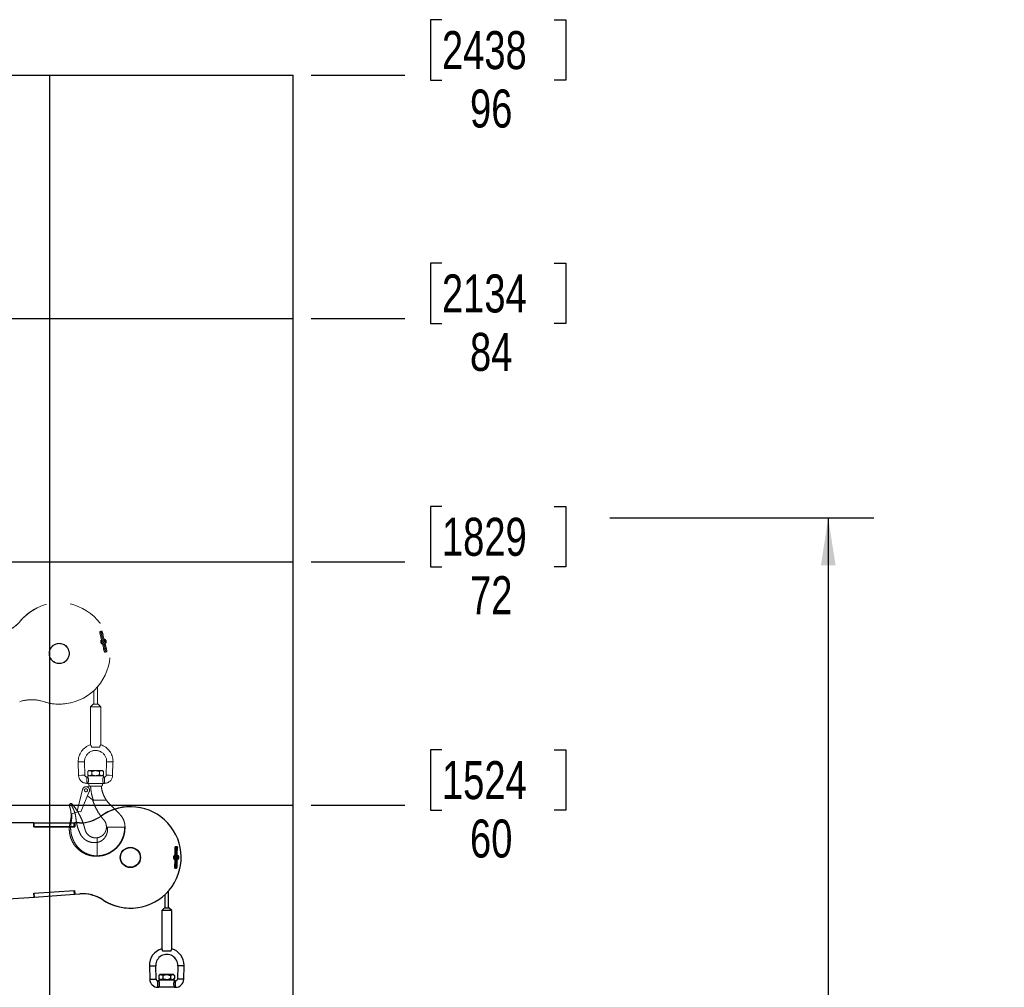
# Paper-space layout 'Sheet9' of a CAD drawing. Header units: inches. Extents: x 2.34 to 9.39, y 0.52 to 7.47.
# Tile 32 of 32: x 6.69 to 9.39, y 4.82 to 7.47. Entities that reach past the tile are written whole.
import ezdxf

# ---------------------------------------------------------------- set-up
doc = ezdxf.new("R2010")
doc.units = ezdxf.units.IN
doc.header["$MEASUREMENT"] = 0
doc.linetypes.add('PHANTOM', pattern=[0.5, 0.25, -0.05, 0.05, -0.05, 0.05, -0.05])
doc.layers.add('FORMAT', color=7, linetype='Continuous')
doc.styles.add('SLDTEXTSTYLE0', font='TXT', dxfattribs={"width": 0.75})
doc.dimstyles.new('SLDDIMSTYLE13', dxfattribs={"dimtxt": 0.104167, "dimasz": 0.13, "dimexe": 0, "dimexo": 0.0625, "dimgap": 0.026042, "dimtad": 0, "dimtih": 1, "dimtoh": 1, "dimlfac": 18, "dimrnd": 1e-09, "dimzin": 12, "dimdsep": 46, "dimtxsty": 'SLDTEXTSTYLE0', "dimsah": 1, "dimcen": 0.09, "dimadec": 0, "dimazin": 3, "dimtfac": 1, "dimtofl": 0, "dimtmove": 0, "dimatfit": 3, "dimfxl": 1, "dimfrac": 2, "dimtolj": 1, "dimtzin": 12, "dimarcsym": 0})
doc.dimstyles.new('SLDDIMSTYLE14', dxfattribs={"dimtxt": 0.104167, "dimasz": 0.13, "dimexe": 0, "dimexo": 0.0625, "dimgap": 0.026042, "dimtad": 0, "dimtih": 1, "dimtoh": 1, "dimdec": 0, "dimlfac": 18, "dimrnd": 1e-09, "dimzin": 12, "dimdsep": 46, "dimtxsty": 'SLDTEXTSTYLE0', "dimblk1": 'NONE', "dimblk2": 'NONE', "dimsah": 1, "dimcen": 0.09, "dimadec": 0, "dimazin": 3, "dimtfac": 1, "dimtdec": 0, "dimtofl": 0, "dimtmove": 0, "dimatfit": 3, "dimldrblk": 'NONE', "dimfxl": 1, "dimfrac": 2, "dimtolj": 1, "dimtzin": 12, "dimarcsym": 0})

# ---------------------------------------------------------------- blocks, each defined once
blk = doc.blocks.new('_D_70')
at = {"layer": 'FORMAT', "color": 7}
for p, q in [((7.8489, 5.4717), (7.8172, 5.4717)), ((7.8172, 5.4717), (7.8172, 5.3062)), ((8.1567, 5.4717), (8.1884, 5.4717)), ((8.1884, 5.4717), (8.1884, 5.3062)), ((7.4909, 5.3195), (7.7471, 5.3195)), ((7.8172, 5.3062), (7.8489, 5.3062)), ((8.1884, 5.3062), (8.1567, 5.3062))]:
    blk.add_line(p, q, dxfattribs=at)
at = {"layer": 'FORMAT', "color": 7, "char_height": 0.10417, "attachment_point": 1, "style": 'SLDTEXTSTYLE0'}
for s, insert in [('1524', (7.8489, 5.4404)), ('60', (7.9258, 5.2804))]:
    blk.add_mtext(s, dxfattribs=dict(at, insert=insert))
blk = doc.blocks.new('_None')
blk = doc.blocks.new('_D_71')
at = {"layer": 'FORMAT', "color": 7}
for p, q in [((7.8489, 6.1383), (7.8172, 6.1383)), ((7.8172, 6.1383), (7.8172, 5.9728)), ((8.1567, 6.1383), (8.1884, 6.1383)), ((8.1884, 6.1383), (8.1884, 5.9728)), ((7.4909, 5.9861), (7.7471, 5.9861)), ((7.8172, 5.9728), (7.8489, 5.9728)), ((8.1884, 5.9728), (8.1567, 5.9728))]:
    blk.add_line(p, q, dxfattribs=at)
at = {"layer": 'FORMAT', "color": 7, "char_height": 0.10417, "attachment_point": 1, "style": 'SLDTEXTSTYLE0'}
for s, insert in [('1829', (7.8489, 6.1071)), ('72', (7.9258, 5.9471))]:
    blk.add_mtext(s, dxfattribs=dict(at, insert=insert))
blk = doc.blocks.new('_D_72')
at = {"layer": 'FORMAT', "color": 7}
for p, q in [((7.8489, 6.805), (7.8172, 6.805)), ((7.8172, 6.805), (7.8172, 6.6395)), ((8.1567, 6.805), (8.1884, 6.805)), ((8.1884, 6.805), (8.1884, 6.6395)), ((7.4909, 6.6528), (7.7471, 6.6528)), ((7.8172, 6.6395), (7.8489, 6.6395)), ((8.1884, 6.6395), (8.1567, 6.6395))]:
    blk.add_line(p, q, dxfattribs=at)
at = {"layer": 'FORMAT', "color": 7, "char_height": 0.10417, "attachment_point": 1, "style": 'SLDTEXTSTYLE0'}
for s, insert in [('2134', (7.8489, 6.7738)), ('84', (7.9258, 6.6137))]:
    blk.add_mtext(s, dxfattribs=dict(at, insert=insert))
blk = doc.blocks.new('_D_73')
at = {"layer": 'FORMAT', "color": 7}
for p, q in [((7.8489, 7.4717), (7.8172, 7.4717)), ((7.8172, 7.4717), (7.8172, 7.3062)), ((8.1567, 7.4717), (8.1884, 7.4717)), ((8.1884, 7.4717), (8.1884, 7.3062)), ((7.4909, 7.3195), (7.7471, 7.3195)), ((7.8172, 7.3062), (7.8489, 7.3062)), ((8.1884, 7.3062), (8.1567, 7.3062))]:
    blk.add_line(p, q, dxfattribs=at)
at = {"layer": 'FORMAT', "color": 7, "char_height": 0.10417, "attachment_point": 1, "style": 'SLDTEXTSTYLE0'}
for s, insert in [('2438', (7.8489, 7.4404)), ('96', (7.9258, 7.2804))]:
    blk.add_mtext(s, dxfattribs=dict(at, insert=insert))
blk = doc.blocks.new('_D_75')
at = {"layer": 'FORMAT', "color": 7}
for p, q in [((8.3089, 6.1068), (9.0323, 6.1068)), ((8.9073, 6.1068), (8.9073, 4.0689)), ((8.9073, 1.9861), (8.9073, 3.9034)), ((8.1913, 1.9861), (9.0323, 1.9861))]:
    blk.add_line(p, q, dxfattribs=at)
for points in [[(8.9073, 6.1068), (8.8873, 5.9768), (8.9273, 5.9768)], [(8.9073, 1.9861), (8.9273, 2.1161), (8.8873, 2.1161)]]:
    blk.add_solid(points, dxfattribs=at)
at = {"layer": 'FORMAT', "color": 7, "insert": (8.4409, 4.0377), "char_height": 0.104167, "attachment_point": 1, "style": 'SLDTEXTSTYLE0'}
blk.add_mtext('HOOK HEIGHT', dxfattribs=at)

psp = doc.layouts.new('Sheet9')

# ---------------------------------------------------------------- linework, layer by layer
at = {"color": 7, "linetype": 'Continuous'}
for p, q in [((4.10756, 7.31946), (7.44089, 7.31946)), ((6.77422, 1.98613), (6.77422, 7.31946)), ((7.44089, 1.98613), (7.44089, 7.31946)), ((4.10756, 6.65279), (7.44089, 6.65279)), ((4.10756, 5.98613), (7.44089, 5.98613)), ((4.10756, 5.31946), (7.44089, 5.31946))]:
    psp.add_line(p, q, dxfattribs=at)
at = {"color": 7, "linetype": 'PHANTOM', "lineweight": 18}
for p, q in [((6.76539, 5.86976), (6.76509, 5.86968)), ((6.69374, 5.82424), (6.69405, 5.82432)), ((6.90528, 5.59648), (6.90528, 5.64402)), ((6.89486, 5.63332), (6.89486, 5.59648)), ((6.75717, 5.60341), (6.75748, 5.60349)), ((6.8358, 5.60105), (6.8361, 5.60113)), ((6.89312, 5.59648), (6.88618, 5.58953)), ((6.88618, 5.58953), (6.88618, 5.48487)), ((6.91396, 5.58953), (6.88618, 5.58953)), ((6.90701, 5.59648), (6.89312, 5.59648)), ((6.91396, 5.58953), (6.90701, 5.59648)), ((6.91396, 5.48487), (6.91396, 5.58953)), ((6.91101, 5.47835), (6.88912, 5.47835)), ((6.85244, 5.43815), (6.86112, 5.43838)), ((6.85244, 5.43815), (6.85341, 5.40142)), ((6.86112, 5.43838), (6.8698, 5.4386)), ((6.87076, 5.40187), (6.8698, 5.4386)), ((6.93033, 5.4386), (6.92937, 5.40187)), ((6.93901, 5.43838), (6.93033, 5.4386)), ((6.94769, 5.43815), (6.93901, 5.43838)), ((6.94673, 5.40142), (6.94769, 5.43815)), ((6.85341, 5.40142), (6.86208, 5.40164)), ((6.86208, 5.40164), (6.87076, 5.40187)), ((6.87868, 5.39687), (6.8759, 5.39687)), ((6.8759, 5.38819), (6.8759, 5.39687)), ((6.88154, 5.41437), (6.87868, 5.41151)), ((6.87868, 5.41151), (6.87868, 5.40321)), ((6.87868, 5.40321), (6.88154, 5.40034)), ((6.87868, 5.40034), (6.87868, 5.39687)), ((6.87868, 5.40034), (6.92146, 5.40034)), ((6.88403, 5.41437), (6.88154, 5.41437)), ((6.90007, 5.41437), (6.88403, 5.41437)), ((6.88937, 5.41151), (6.88937, 5.40321)), ((6.91611, 5.41437), (6.90007, 5.41437)), ((6.91076, 5.41151), (6.91076, 5.40321)), ((6.91859, 5.41437), (6.91611, 5.41437)), ((6.92146, 5.41151), (6.91859, 5.41437)), ((6.91859, 5.40034), (6.92146, 5.40321)), ((6.92424, 5.39687), (6.92141, 5.39687)), ((6.92146, 5.41151), (6.92146, 5.40321)), ((6.92146, 5.39675), (6.92146, 5.40034)), ((6.92424, 5.38819), (6.92424, 5.39687)), ((6.93805, 5.40164), (6.92937, 5.40187)), ((6.94673, 5.40142), (6.93805, 5.40164)), ((6.87258, 5.37021), (6.88512, 5.37183)), ((6.8759, 5.37951), (6.8759, 5.38819)), ((6.8759, 5.37951), (6.87868, 5.37951)), ((6.92146, 5.37951), (6.87868, 5.37951)), ((6.88493, 5.37183), (6.88512, 5.37183)), ((6.88512, 5.37183), (6.88595, 5.37183)), ((6.88595, 5.37183), (6.91472, 5.37183)), ((6.92146, 5.37951), (6.92424, 5.37951)), ((6.92424, 5.37951), (6.92424, 5.38819)), ((6.84996, 5.30336), (6.86447, 5.36295)), ((6.88268, 5.35697), (6.8593, 5.30109)), ((6.87591, 5.34019), (6.87627, 5.34164)), ((6.89166, 5.33476), (6.87785, 5.34542)), ((6.83141, 5.31958), (6.8304, 5.319)), ((6.8333, 5.32066), (6.83141, 5.31958)), ((6.89339, 5.33476), (6.89166, 5.33476)), ((6.89175, 5.33479), (6.89215, 5.3332)), ((6.89208, 5.33342), (6.90322, 5.33342)), ((6.92829, 5.33342), (6.9296, 5.33342)), ((6.83444, 5.29598), (6.83283, 5.2955)), ((6.84315, 5.2986), (6.83444, 5.29598)), ((6.85134, 5.30107), (6.84315, 5.2986)), ((6.8593, 5.30109), (6.84996, 5.30336)), ((6.92983, 5.25985), (6.93286, 5.25985)), ((6.93813, 5.25985), (6.97951, 5.25985)), ((6.97951, 5.25985), (6.98033, 5.25985)), ((6.98033, 5.25985), (6.98075, 5.25985)), ((6.90437, 5.21749), (6.90437, 5.2304)), ((6.90437, 5.18077), (6.90437, 5.17981))]:
    psp.add_line(p, q, dxfattribs=at)
at = {"color": 7, "linetype": 'Continuous', "lineweight": 25}
for p, q in [((6.99624, 5.31546), (6.99592, 5.31546)), ((6.91525, 5.29002), (6.91557, 5.29002)), ((6.73078, 5.27119), (6.53992, 5.27116)), ((6.7311, 5.27119), (6.54023, 5.27116)), ((6.7311, 5.27119), (6.73078, 5.27119)), ((6.73078, 5.27119), (6.7311, 5.27119)), ((6.7311, 5.27119), (6.7311, 5.27119)), ((6.7311, 5.27119), (6.73123, 5.27119)), ((6.7311, 5.26077), (6.7311, 5.27119)), ((6.84282, 5.26079), (6.7311, 5.26077)), ((6.7311, 5.26077), (6.73123, 5.26077)), ((6.73111, 5.26077), (6.7311, 5.26077)), ((6.73123, 5.26077), (6.73123, 5.27119)), ((6.73123, 5.27119), (6.73209, 5.27119)), ((6.73123, 5.26077), (6.73209, 5.26077)), ((6.73209, 5.27119), (6.84148, 5.27121)), ((6.73209, 5.26077), (6.73209, 5.27119)), ((6.73209, 5.26077), (6.84148, 5.26079)), ((6.84148, 5.26079), (6.84148, 5.27121)), ((6.84148, 5.27121), (6.84229, 5.27121)), ((6.84148, 5.26079), (6.84229, 5.26079)), ((6.84229, 5.26079), (6.84229, 5.27121)), ((6.84251, 5.27121), (6.84229, 5.27121)), ((6.84251, 5.26079), (6.84229, 5.26079)), ((6.84251, 5.27121), (6.84282, 5.27121)), ((6.85606, 5.27121), (6.84251, 5.27121)), ((6.84251, 5.27121), (6.84251, 5.26079)), ((6.84251, 5.26079), (6.84282, 5.26079)), ((6.84282, 5.27121), (6.84282, 5.26079)), ((6.85637, 5.27121), (6.84282, 5.27121)), ((6.85606, 5.27121), (6.85637, 5.27121)), ((6.73103, 5.07842), (6.84248, 5.08623)), ((6.73175, 5.06802), (6.73103, 5.07842)), ((6.73177, 5.06804), (6.73104, 5.07842)), ((6.7319, 5.06805), (6.73117, 5.07843)), ((6.73276, 5.06811), (6.73203, 5.07849)), ((6.73276, 5.06811), (6.84188, 5.07576)), ((6.84188, 5.07576), (6.84116, 5.08614)), ((6.84188, 5.07576), (6.84269, 5.07582)), ((6.84269, 5.07582), (6.84196, 5.0862)), ((6.84248, 5.08623), (6.84321, 5.07584)), ((6.84269, 5.07582), (6.84305, 5.07584)), ((6.84289, 5.07584), (6.84321, 5.07584)), ((6.84321, 5.07584), (6.85641, 5.07677)), ((7.08975, 5.07446), (7.08975, 5.03768)), ((7.10017, 5.03768), (7.10017, 5.08516)), ((6.48355, 5.05062), (6.73175, 5.06802)), ((6.73175, 5.06804), (6.73177, 5.06804)), ((6.73177, 5.06804), (6.7319, 5.06805)), ((6.7319, 5.06805), (6.73276, 5.06811)), ((6.91941, 5.0603), (6.91972, 5.0603)), ((6.99475, 5.03769), (6.99506, 5.03768)), ((7.08802, 5.03768), (7.08107, 5.03074)), ((7.08107, 5.03074), (7.08107, 4.92607)), ((7.10885, 5.03074), (7.08107, 5.03074)), ((7.1019, 5.03768), (7.08802, 5.03768)), ((7.10885, 5.03074), (7.1019, 5.03768)), ((7.10885, 4.92607), (7.10885, 5.03074)), ((7.10591, 4.91956), (7.08401, 4.91956)), ((7.04734, 4.87935), (7.05601, 4.87958)), ((7.04734, 4.87935), (7.0483, 4.84262)), ((7.05601, 4.87958), (7.06469, 4.87981)), ((7.06565, 4.84308), (7.06469, 4.87981)), ((7.12523, 4.87981), (7.12426, 4.84308)), ((7.1339, 4.87958), (7.12523, 4.87981)), ((7.14258, 4.87935), (7.1339, 4.87958)), ((7.14162, 4.84262), (7.14258, 4.87935)), ((7.0483, 4.84262), (7.05698, 4.84285)), ((7.05698, 4.84285), (7.06565, 4.84308)), ((7.07357, 4.83807), (7.07079, 4.83807)), ((7.07079, 4.82939), (7.07079, 4.83807)), ((7.07079, 4.82071), (7.07079, 4.82939)), ((7.07644, 4.85558), (7.07357, 4.85271)), ((7.07357, 4.85271), (7.07357, 4.84441)), ((7.07357, 4.84441), (7.07644, 4.84155)), ((7.07357, 4.84155), (7.07357, 4.83807)), ((7.07357, 4.84155), (7.11635, 4.84155)), ((7.07892, 4.85558), (7.07644, 4.85558)), ((7.09496, 4.85558), (7.07892, 4.85558)), ((7.08427, 4.85271), (7.08427, 4.84441)), ((7.111, 4.85558), (7.09496, 4.85558)), ((7.10565, 4.85271), (7.10565, 4.84441)), ((7.11348, 4.85558), (7.111, 4.85558)), ((7.11635, 4.85271), (7.11348, 4.85558)), ((7.11348, 4.84155), (7.11635, 4.84441)), ((7.11913, 4.83807), (7.1163, 4.83807)), ((7.11635, 4.85271), (7.11635, 4.84441)), ((7.11635, 4.83796), (7.11635, 4.84155)), ((7.11913, 4.82939), (7.11913, 4.83807)), ((7.11913, 4.82071), (7.11913, 4.82939)), ((7.13294, 4.84285), (7.12426, 4.84308)), ((7.14162, 4.84262), (7.13294, 4.84285)), ((7.07079, 4.82071), (7.07357, 4.82071)), ((7.11635, 4.82071), (7.07357, 4.82071)), ((7.11635, 4.82071), (7.11913, 4.82071))]:
    psp.add_line(p, q, dxfattribs=at)
at = {"color": 7, "linetype": 'PHANTOM', "lineweight": 18}
for centre, radius in [((6.80044, 5.73537), 0.02778), ((6.80044, 5.73537), 0.02694), ((6.87381, 5.36068), 0.00417)]:
    psp.add_circle(centre, radius, dxfattribs=at)
at = {"color": 7, "linetype": 'Continuous', "lineweight": 25}
for radius in [0.02778, 0.02694]:
    psp.add_circle((6.99533, 5.17657), radius, dxfattribs=at)
at = {"color": 7, "linetype": 'PHANTOM', "lineweight": 18}
for centre, radius, start, end in [((6.80042, 5.73547), 0.13878, 104.74811, 140.23518), ((6.80075, 5.73545), 0.13887, 251.84612, 140.20656), ((6.61486, 5.88988), 0.10261, 285.00117, 320.23512), ((6.61517, 5.88996), 0.10261, 285.00117, 320.23512), ((6.92144, 5.76779), 0.0075, 133.96335, 254.32685), ((6.91925, 5.78765), 0.00115, 300.08229, 12.08086), ((6.92143, 5.76778), 0.0075, 308.28074, 79.85934), ((6.92112, 5.7677), 0.0075, 311.27113, 77.03896), ((6.92113, 5.76771), 0.00694, 313.87915, 74.79916), ((6.92113, 5.76771), 0.00611, 318.28191, 70.15183), ((6.92113, 5.76771), 0.00694, 133.83507, 195.38831), ((6.92113, 5.76771), 0.00694, 195.38831, 255.11853), ((6.92113, 5.76771), 0.00611, 138.41626, 195.38831), ((6.92113, 5.76771), 0.00611, 195.38831, 250.2433), ((6.923, 5.74776), 0.00115, 120.02478, 192.12813), ((6.92926, 5.74126), 0.00162, 201.03576, 24.11912), ((6.72546, 5.50601), 0.10261, 71.81924, 109.00088), ((6.72516, 5.50592), 0.10261, 71.81935, 104.74617), ((6.80047, 5.73526), 0.13878, 251.81944, 284.74608), ((6.90007, 5.4394), 0.04764, 106.90237, 181.5), ((6.90007, 5.4394), 0.04764, 0, 73.112), ((6.90007, 5.4394), 0.03028, 358.5, 180), ((6.90007, 5.4394), 0.03028, 180, 181.5), ((6.90007, 5.4394), 0.04764, 358.5, 0), ((6.8759, 5.402), 0.0225, 181.5, 270), ((6.8759, 5.402), 0.00514, 181.5, 270), ((6.85824, 5.38819), 0.0222, 336.98645, 23.01355), ((6.92424, 5.402), 0.00514, 270, 358.5), ((6.92424, 5.402), 0.0225, 270, 358.5), ((6.87381, 5.36068), 0.00961, 337.2994, 166.31497), ((6.88493, 5.37567), 0.00384, 90, 270), ((6.91521, 5.37567), 0.00384, 270, 90), ((6.83274, 5.31944), 0.00476, 39.08048, 200.35662), ((6.83274, 5.31944), 0.00134, 65.04347, 174.39364), ((6.87524, 5.34035), 0.000694, 287.78734, 346.31497)]:
    psp.add_arc(centre, radius, start, end, dxfattribs=at)
at = {"color": 7, "linetype": 'Continuous', "lineweight": 25}
for centre, radius, start, end in [((6.99534, 5.17668), 0.13878, 89.75811, 125.24518), ((6.99565, 5.17657), 0.13887, 236.85612, 125.21656), ((6.85604, 5.37382), 0.10261, 270.01117, 305.24512), ((6.85635, 5.37382), 0.10261, 270.01117, 305.24512), ((7.1206, 5.17659), 0.0075, 118.97335, 239.33685), ((7.12028, 5.1766), 0.00694, 118.84507, 180.39831), ((7.12028, 5.1766), 0.00611, 123.42626, 180.39831), ((7.12059, 5.17659), 0.0075, 293.29074, 64.86934), ((7.12027, 5.1766), 0.0075, 296.28113, 62.04896), ((7.12028, 5.1766), 0.00694, 298.88915, 59.80916), ((7.12028, 5.1766), 0.00611, 303.29191, 55.16183), ((7.12362, 5.19634), 0.00115, 285.09229, 357.09086), ((7.12028, 5.1766), 0.00694, 180.39831, 240.12853), ((7.12028, 5.1766), 0.00611, 180.39831, 235.2533), ((7.11693, 5.15685), 0.00115, 105.03478, 177.13813), ((7.12129, 5.14894), 0.00162, 186.04576, 9.12912), ((6.86358, 4.97441), 0.10261, 56.82924, 94.01088), ((6.86327, 4.97441), 0.10261, 56.82935, 89.75617), ((6.99534, 5.17646), 0.13878, 236.82944, 269.75608), ((7.09496, 4.8806), 0.04764, 106.90237, 181.5), ((7.09496, 4.8806), 0.03028, 358.5, 180), ((7.09496, 4.8806), 0.04764, 0, 73.112), ((7.09496, 4.8806), 0.03028, 180, 181.5), ((7.09496, 4.8806), 0.04764, 358.5, 0), ((7.07079, 4.84321), 0.0225, 181.5, 270), ((7.07079, 4.84321), 0.00514, 181.5, 270), ((7.05313, 4.82939), 0.0222, 336.98645, 23.01355), ((7.11913, 4.84321), 0.00514, 270, 358.5), ((7.11913, 4.84321), 0.0225, 270, 358.5)]:
    psp.add_arc(centre, radius, start, end, dxfattribs=at)
at = {"color": 7, "linetype": 'PHANTOM', "lineweight": 18}
for points, knots in [([(6.91131, 5.79393), (6.9113, 5.79386), (6.91128, 5.79373), (6.91149, 5.79262), (6.91195, 5.79053), (6.91278, 5.78704), (6.914, 5.78218), (6.91517, 5.77752), (6.91619, 5.77347), (6.91706, 5.77006), (6.91802, 5.76627), (6.91897, 5.76257), (6.92, 5.75849), (6.92104, 5.75438), (6.92202, 5.75048), (6.92282, 5.74724), (6.92342, 5.74477), (6.92394, 5.74255), (6.92431, 5.74087), (6.92448, 5.73993), (6.92441, 5.74), (6.92438, 5.74002)], [0, 0, 0, 0, 0.0518541, 0.1040109, 0.1532194, 0.2405053, 0.3142375, 0.3766855, 0.4263228, 0.464506, 0.4988925, 0.5608038, 0.5952301, 0.6474358, 0.7170264, 0.757675, 0.803013, 0.853583, 0.9088982, 0.9680894, 1, 1, 1, 1]), ([(6.91484, 5.79408), (6.91473, 5.79443), (6.91461, 5.79485), (6.91406, 5.79541), (6.91377, 5.79562), (6.91341, 5.79576), (6.913, 5.79582), (6.91257, 5.79576), (6.91217, 5.79559), (6.91183, 5.79531), (6.91158, 5.79496), (6.91144, 5.79457), (6.91138, 5.79403), (6.91146, 5.79371), (6.91151, 5.79349)], [0, 0, 0, 0, 0.3092961, 0.3696277, 0.4255681, 0.4788669, 0.5311779, 0.5836924, 0.6370018, 0.6913179, 0.7469033, 0.8044148, 0.8649532, 1, 1, 1, 1]), ([(6.91795, 5.79538), (6.91787, 5.79559), (6.91772, 5.796), (6.91722, 5.7965), (6.91669, 5.79674), (6.91625, 5.79681), (6.91581, 5.79676), (6.91541, 5.79661), (6.91509, 5.79638), (6.91485, 5.79611), (6.91469, 5.79582), (6.9146, 5.79554), (6.91456, 5.79528), (6.91456, 5.79505), (6.91459, 5.79485), (6.91462, 5.79474), (6.91464, 5.79469)], [0, 0, 0, 0, 0.168338, 0.3304179, 0.4103431, 0.4884308, 0.5632578, 0.633206, 0.6969357, 0.753739, 0.8036898, 0.8476394, 0.8871303, 0.9242206, 0.9611621, 1, 1, 1, 1]), ([(6.92764, 5.74074), (6.92766, 5.74072), (6.92773, 5.74067), (6.92755, 5.74162), (6.92718, 5.74334), (6.92665, 5.74558), (6.92605, 5.74807), (6.92524, 5.75133), (6.92426, 5.75524), (6.92322, 5.75937), (6.92218, 5.76345), (6.92124, 5.76715), (6.92027, 5.77095), (6.91941, 5.77435), (6.91838, 5.77839), (6.91722, 5.78303), (6.91602, 5.78785), (6.91519, 5.79129), (6.91474, 5.79333), (6.91454, 5.79438), (6.91457, 5.79449), (6.91458, 5.79454)], [0, 0, 0, 0, 0.0336935, 0.0932917, 0.1489422, 0.1997814, 0.2453308, 0.2861452, 0.3559708, 0.4083155, 0.4428188, 0.5048465, 0.5392863, 0.5775185, 0.6271963, 0.6896423, 0.7632778, 0.8502993, 0.8992829, 0.9511387, 1, 1, 1, 1]), ([(6.91462, 5.79467), (6.91459, 5.79469), (6.91453, 5.79475), (6.9147, 5.79379), (6.91507, 5.79207), (6.9156, 5.78983), (6.91621, 5.78734), (6.91702, 5.78408), (6.91799, 5.78017), (6.91904, 5.77604), (6.91997, 5.77235), (6.92056, 5.77003), (6.92091, 5.76868)], [0, 0, 0, 0, 0.0686814, 0.1901674, 0.3036062, 0.4072375, 0.5000862, 0.583283, 0.7256166, 0.8323169, 0.9026488, 1, 1, 1, 1]), ([(6.93094, 5.74148), (6.93096, 5.74155), (6.93098, 5.74168), (6.93077, 5.74279), (6.93031, 5.74488), (6.92947, 5.74837), (6.92826, 5.75323), (6.92709, 5.75789), (6.92606, 5.76194), (6.9252, 5.76535), (6.92423, 5.76914), (6.92328, 5.77284), (6.92225, 5.77692), (6.92121, 5.78103), (6.92024, 5.78493), (6.91943, 5.78817), (6.91883, 5.79064), (6.91831, 5.79286), (6.91795, 5.79455), (6.91778, 5.79548), (6.91785, 5.79541), (6.91787, 5.79539)], [0, 0, 0, 0, 0.0518541, 0.1040109, 0.1532194, 0.2405053, 0.3142375, 0.3766855, 0.4263228, 0.464506, 0.4988925, 0.5608038, 0.5952301, 0.6474358, 0.7170264, 0.757675, 0.803013, 0.853583, 0.9088982, 0.9680894, 1, 1, 1, 1]), ([(6.92038, 5.78789), (6.92007, 5.7889), (6.91944, 5.79095), (6.91872, 5.79322), (6.91816, 5.79487), (6.91798, 5.79531), (6.91789, 5.79553)], [0, 0, 0, 0, 0.2465263, 0.4978335, 0.7502481, 1, 1, 1, 1]), ([(6.92128, 5.7672), (6.92151, 5.76633), (6.92201, 5.76437), (6.92285, 5.76106), (6.92387, 5.75702), (6.92503, 5.75238), (6.92624, 5.74756), (6.92706, 5.74412), (6.92751, 5.74208), (6.92771, 5.74103), (6.92768, 5.74092), (6.92767, 5.74087)], [0, 0, 0, 0, 0.06330386, 0.14103536, 0.24203739, 0.36899891, 0.51871025, 0.69563722, 0.7952279, 0.90065808, 1, 1, 1, 1]), ([(6.92188, 5.74752), (6.92219, 5.74651), (6.92281, 5.74446), (6.92354, 5.74219), (6.92409, 5.74054), (6.92428, 5.7401), (6.92437, 5.73988)], [0, 0, 0, 0, 0.2465263, 0.4978335, 0.7502481, 1, 1, 1, 1]), ([(6.9243, 5.74003), (6.92438, 5.73982), (6.92454, 5.73941), (6.92504, 5.73891), (6.92557, 5.73867), (6.92601, 5.7386), (6.92644, 5.73865), (6.92684, 5.7388), (6.92716, 5.73903), (6.9274, 5.7393), (6.92756, 5.73959), (6.92765, 5.73987), (6.92769, 5.74013), (6.92769, 5.74036), (6.92766, 5.74056), (6.92763, 5.74067), (6.92762, 5.74072)], [0, 0, 0, 0, 0.16833801, 0.3304179, 0.41034312, 0.4884308, 0.56325775, 0.63320596, 0.69693574, 0.75373904, 0.8036898, 0.84763942, 0.88713027, 0.92422062, 0.96116208, 1, 1, 1, 1]), ([(6.88912, 5.47835), (6.88895, 5.47917), (6.8886, 5.48081), (6.88762, 5.48278), (6.88672, 5.48422), (6.88618, 5.48497), (6.88623, 5.48489), (6.88625, 5.48487)], [0, 0, 0, 0, 0.2119295, 0.4229533, 0.6536657, 0.8985732, 1, 1, 1, 1]), ([(6.91388, 5.48487), (6.91389, 5.48488), (6.91392, 5.48492), (6.91334, 5.48411), (6.9124, 5.48258), (6.91144, 5.48055), (6.91113, 5.47897), (6.91101, 5.47835)], [0, 0, 0, 0, 0.13287744, 0.3601721, 0.5950413, 0.84015508, 1, 1, 1, 1]), ([(6.87868, 5.41151), (6.87941, 5.41218), (6.8809, 5.41354), (6.88275, 5.41431), (6.8838, 5.41436), (6.88403, 5.41437)], [0, 0, 0, 0, 0.4323846, 0.879553, 1, 1, 1, 1]), ([(6.88403, 5.40034), (6.88308, 5.40051), (6.88122, 5.40083), (6.87952, 5.40242), (6.87868, 5.40321)], [0, 0, 0, 0, 0.5039993, 1, 1, 1, 1]), ([(6.88403, 5.41437), (6.88497, 5.41421), (6.88683, 5.41388), (6.88853, 5.41229), (6.88937, 5.41151)], [0, 0, 0, 0, 0.50399935, 1, 1, 1, 1]), ([(6.88937, 5.40321), (6.88864, 5.40254), (6.88715, 5.40117), (6.8853, 5.4004), (6.88425, 5.40035), (6.88403, 5.40034)], [0, 0, 0, 0, 0.4323846, 0.879553, 1, 1, 1, 1]), ([(6.88937, 5.41151), (6.89028, 5.41194), (6.89235, 5.41291), (6.89579, 5.414), (6.89851, 5.41436), (6.89994, 5.41437), (6.90007, 5.41437)], [0, 0, 0, 0, 0.2702358, 0.6134495, 0.9669213, 1, 1, 1, 1]), ([(6.90007, 5.40034), (6.89994, 5.40034), (6.89855, 5.40035), (6.89583, 5.4007), (6.89238, 5.40178), (6.89028, 5.40278), (6.88937, 5.40321)], [0, 0, 0, 0, 0.0330782, 0.3753818, 0.7297681, 1, 1, 1, 1]), ([(6.90007, 5.41437), (6.90242, 5.41412), (6.90615, 5.41371), (6.90952, 5.4121), (6.91076, 5.41151)], [0, 0, 0, 0, 0.631918, 1, 1, 1, 1]), ([(6.91076, 5.40321), (6.90952, 5.40261), (6.90615, 5.40101), (6.90242, 5.4006), (6.90007, 5.40034)], [0, 0, 0, 0, 0.368082, 1, 1, 1, 1]), ([(6.91076, 5.41151), (6.91149, 5.41218), (6.91298, 5.41354), (6.91483, 5.41431), (6.91588, 5.41436), (6.91611, 5.41437)], [0, 0, 0, 0, 0.4323846, 0.879553, 1, 1, 1, 1]), ([(6.91611, 5.40034), (6.91517, 5.40051), (6.9133, 5.40083), (6.9116, 5.40242), (6.91076, 5.40321)], [0, 0, 0, 0, 0.5039993, 1, 1, 1, 1]), ([(6.91611, 5.41437), (6.91705, 5.41421), (6.91892, 5.41388), (6.92061, 5.41229), (6.92146, 5.41151)], [0, 0, 0, 0, 0.5039993, 1, 1, 1, 1]), ([(6.92146, 5.40321), (6.92072, 5.40254), (6.91923, 5.40117), (6.91739, 5.4004), (6.91633, 5.40035), (6.91611, 5.40034)], [0, 0, 0, 0, 0.4323846, 0.879553, 1, 1, 1, 1]), ([(6.92146, 5.37951), (6.92142, 5.3796), (6.92135, 5.37977), (6.92083, 5.38114), (6.92019, 5.38321), (6.91968, 5.3859), (6.91956, 5.38883), (6.91985, 5.39156), (6.92041, 5.39395), (6.92102, 5.39579), (6.92143, 5.39681), (6.92142, 5.39677), (6.92141, 5.39675)], [0, 0, 0, 0, 0.10162515, 0.20308046, 0.30900533, 0.41973904, 0.52526454, 0.62324757, 0.72332653, 0.8313809, 0.94160329, 1, 1, 1, 1]), ([(6.89339, 5.33476), (6.89289, 5.33632), (6.8904, 5.34413), (6.8876, 5.35649), (6.88662, 5.36743), (6.88623, 5.37183)], [0, 0, 0, 0, 0.1298092, 0.6501411, 1, 1, 1, 1]), ([(6.91472, 5.37183), (6.91512, 5.37183), (6.91559, 5.37184), (6.91554, 5.37184), (6.91553, 5.37184)], [0, 0, 0, 0, 0.8332179, 1, 1, 1, 1]), ([(6.92975, 5.33322), (6.92785, 5.33617), (6.92407, 5.34205), (6.91993, 5.35169), (6.91689, 5.36172), (6.91599, 5.36863), (6.91555, 5.37209)], [0, 0, 0, 0, 0.2510828, 0.5007526, 0.7500557, 1, 1, 1, 1]), ([(6.82894, 5.31817), (6.82876, 5.31806), (6.82837, 5.31784), (6.82831, 5.31781), (6.82827, 5.31779)], [0, 0, 0, 0, 0.4694786, 1, 1, 1, 1]), ([(6.82827, 5.31779), (6.82947, 5.31415), (6.83184, 5.30689), (6.8325, 5.29929), (6.83283, 5.2955)], [0, 0, 0, 0, 0.5014437, 1, 1, 1, 1]), ([(6.8304, 5.319), (6.83013, 5.31885), (6.82957, 5.31853), (6.82916, 5.31829), (6.82894, 5.31817)], [0, 0, 0, 0, 0.4799541, 1, 1, 1, 1]), ([(6.83644, 5.32245), (6.83642, 5.32244), (6.8364, 5.32243), (6.8362, 5.32231), (6.83591, 5.32215), (6.83538, 5.32184), (6.83451, 5.32135), (6.83371, 5.32089), (6.8333, 5.32066)], [0, 0, 0, 0, 0.128062, 0.2505544, 0.3832998, 0.5008118, 0.7498006, 1, 1, 1, 1]), ([(6.8333, 5.32066), (6.83546, 5.31666), (6.83931, 5.30956), (6.84198, 5.30194), (6.84315, 5.2986)], [0, 0, 0, 0, 0.5622041, 1, 1, 1, 1]), ([(6.85134, 5.30107), (6.84905, 5.30478), (6.84444, 5.3122), (6.83911, 5.31903), (6.83644, 5.32245)], [0, 0, 0, 0, 0.4990169, 1, 1, 1, 1]), ([(6.83644, 5.32245), (6.83943, 5.3186), (6.84478, 5.31173), (6.84934, 5.30433), (6.85134, 5.30107)], [0, 0, 0, 0, 0.560615, 1, 1, 1, 1]), ([(6.89208, 5.33342), (6.8938, 5.32853), (6.89724, 5.31873), (6.90426, 5.30476), (6.91151, 5.29336), (6.91827, 5.28417), (6.9246, 5.27743), (6.92901, 5.26907), (6.92955, 5.26293), (6.92983, 5.25985)], [0, 0, 0, 0, 0.1859381, 0.3721076, 0.5589883, 0.6696899, 0.7807483, 0.8901704, 1, 1, 1, 1]), ([(6.90322, 5.33342), (6.90391, 5.33342), (6.90734, 5.33342), (6.91328, 5.33342), (6.92096, 5.33342), (6.92584, 5.33342), (6.92829, 5.33342)], [0, 0, 0, 0, 0.0803246, 0.4017599, 0.7004097, 1, 1, 1, 1]), ([(6.9296, 5.33342), (6.93223, 5.33003), (6.93751, 5.32321), (6.94697, 5.31436), (6.95601, 5.30506), (6.96469, 5.29676), (6.97201, 5.28843), (6.9768, 5.27953), (6.98, 5.26992), (6.9805, 5.26322), (6.98075, 5.25985)], [0, 0, 0, 0, 0.1396954, 0.2807128, 0.4217505, 0.5627882, 0.6726188, 0.7814317, 0.8902269, 1, 1, 1, 1]), ([(6.90437, 5.17981), (6.89986, 5.17991), (6.8909, 5.18011), (6.87786, 5.18344), (6.86568, 5.18887), (6.85464, 5.19646), (6.84508, 5.20591), (6.83774, 5.21644), (6.83256, 5.22742), (6.8293, 5.2384), (6.8278, 5.24972), (6.82797, 5.26121), (6.83029, 5.27251), (6.83295, 5.28384), (6.83287, 5.29161), (6.83283, 5.2955)], [0, 0, 0, 0, 0.0840363, 0.1669502, 0.2494237, 0.332268, 0.4157533, 0.4993719, 0.5708284, 0.6417688, 0.7124854, 0.7834863, 0.8553111, 0.9276593, 1, 1, 1, 1]), ([(6.90437, 5.18077), (6.90005, 5.18097), (6.89146, 5.18138), (6.87902, 5.18498), (6.86743, 5.19061), (6.857, 5.19835), (6.84804, 5.20789), (6.8413, 5.21847), (6.83645, 5.22934), (6.83328, 5.24014), (6.83163, 5.25123), (6.83141, 5.26245), (6.83307, 5.27354), (6.835, 5.28467), (6.83462, 5.2922), (6.83444, 5.29598)], [0, 0, 0, 0, 0.0827272, 0.1647341, 0.2466817, 0.3293041, 0.4128317, 0.4968484, 0.56902, 0.6408514, 0.712386, 0.7838648, 0.8555631, 0.9275887, 1, 1, 1, 1]), ([(6.90437, 5.21749), (6.90093, 5.21721), (6.89419, 5.21664), (6.88427, 5.21856), (6.87522, 5.22234), (6.86735, 5.22799), (6.8609, 5.23521), (6.85625, 5.24442), (6.85217, 5.25455), (6.84894, 5.26558), (6.84664, 5.27663), (6.84598, 5.28781), (6.8441, 5.29499), (6.84315, 5.2986)], [0, 0, 0, 0, 0.0892371, 0.1754188, 0.2596092, 0.3427687, 0.4256177, 0.5088721, 0.6096621, 0.7096002, 0.8075048, 0.9029053, 1, 1, 1, 1]), ([(6.90437, 5.2304), (6.90282, 5.23025), (6.89992, 5.22995), (6.89475, 5.2304), (6.88961, 5.23178), (6.88491, 5.23411), (6.88033, 5.23731), (6.87592, 5.24192), (6.87293, 5.24724), (6.87139, 5.25165), (6.87051, 5.25547), (6.86916, 5.26026), (6.86701, 5.26721), (6.86361, 5.27653), (6.85846, 5.2884), (6.85385, 5.29662), (6.85134, 5.30107)], [0, 0, 0, 0, 0.0482277, 0.0908253, 0.1609855, 0.2127693, 0.2536384, 0.3347028, 0.4091738, 0.4421008, 0.479804, 0.5315321, 0.5972332, 0.7065476, 0.8407337, 1, 1, 1, 1]), ([(6.92983, 5.26012), (6.9297, 5.25782), (6.92947, 5.25371), (6.92771, 5.2485), (6.92582, 5.2448), (6.92381, 5.24181), (6.92125, 5.2388), (6.91739, 5.23541), (6.91292, 5.23285), (6.90838, 5.23115), (6.90575, 5.23066), (6.90437, 5.2304)], [0, 0, 0, 0, 0.1612532, 0.2880394, 0.3833734, 0.4527938, 0.5412634, 0.6606309, 0.812144, 0.9011353, 1, 1, 1, 1]), ([(6.97951, 5.25985), (6.97936, 5.2553), (6.97907, 5.24625), (6.97566, 5.23306), (6.97018, 5.22066), (6.96258, 5.20937), (6.95317, 5.19959), (6.9423, 5.19165), (6.93037, 5.18577), (6.91762, 5.18185), (6.90879, 5.18113), (6.90437, 5.18077)], [0, 0, 0, 0, 0.112722, 0.2243207, 0.3358509, 0.4481085, 0.5607215, 0.671069, 0.7806203, 0.8899233, 1, 1, 1, 1]), ([(6.93286, 5.25985), (6.93301, 5.25699), (6.93329, 5.25137), (6.93167, 5.24318), (6.92867, 5.23572), (6.92426, 5.22909), (6.91859, 5.22363), (6.91188, 5.21945), (6.90687, 5.21815), (6.90437, 5.21749)], [0, 0, 0, 0, 0.153248, 0.300377, 0.4430287, 0.5819394, 0.7236217, 0.8621787, 1, 1, 1, 1]), ([(6.98075, 5.25985), (6.98061, 5.25524), (6.98033, 5.24606), (6.97687, 5.23268), (6.9713, 5.2201), (6.96357, 5.20865), (6.954, 5.19875), (6.94295, 5.19071), (6.93081, 5.18478), (6.91784, 5.18085), (6.90887, 5.18016), (6.90437, 5.17981)], [0, 0, 0, 0, 0.11263589, 0.22414745, 0.33560583, 0.44782233, 0.56042715, 0.67079753, 0.78039943, 0.88978952, 1, 1, 1, 1]), ([(6.93286, 5.25985), (6.93315, 5.25985), (6.93373, 5.25985), (6.93517, 5.25987), (6.93669, 5.25983), (6.93769, 5.25985), (6.93813, 5.25985)], [0, 0, 0, 0, 0.2678316, 0.5357459, 0.7990421, 1, 1, 1, 1]), ([(6.90437, 5.21749), (6.90437, 5.21512), (6.90437, 5.20868), (6.90437, 5.1992), (6.90437, 5.18926), (6.90437, 5.18361), (6.90437, 5.18077)], [0, 0, 0, 0, 0.1852954, 0.5027189, 0.7492467, 1, 1, 1, 1])]:
    psp.add_open_spline(points, degree=3, knots=knots, dxfattribs=at)
at = {"color": 7, "linetype": 'Continuous', "lineweight": 25}
for points, knots in [([(7.11758, 5.20447), (7.11755, 5.20441), (7.11749, 5.20428), (7.11741, 5.20316), (7.11731, 5.20102), (7.11722, 5.19743), (7.11713, 5.19242), (7.11706, 5.18762), (7.117, 5.18344), (7.11695, 5.17992), (7.11691, 5.17601), (7.11686, 5.17219), (7.11681, 5.16799), (7.11675, 5.16374), (7.11668, 5.15973), (7.11662, 5.15639), (7.11656, 5.15385), (7.11649, 5.15157), (7.11641, 5.14985), (7.11633, 5.1489), (7.11628, 5.14898), (7.11626, 5.14901)], [0, 0, 0, 0, 0.0518541, 0.1040109, 0.1532194, 0.2405053, 0.3142375, 0.3766855, 0.4263228, 0.464506, 0.4988925, 0.5608038, 0.5952301, 0.6474358, 0.7170264, 0.757675, 0.803013, 0.853583, 0.9088982, 0.9680894, 1, 1, 1, 1]), ([(7.12102, 5.2037), (7.12101, 5.20407), (7.121, 5.2045), (7.12062, 5.20519), (7.12039, 5.20546), (7.12008, 5.20569), (7.1197, 5.20586), (7.11927, 5.20591), (7.11883, 5.20585), (7.11843, 5.20567), (7.1181, 5.20539), (7.11787, 5.20505), (7.1177, 5.20465), (7.11769, 5.20441), (7.11769, 5.20427)], [0, 0, 0, 0, 0.3266121, 0.3903214, 0.4493937, 0.5056764, 0.560916, 0.6163706, 0.6726645, 0.7300215, 0.7887189, 0.8494502, 0.9133779, 1, 1, 1, 1]), ([(7.11959, 5.14886), (7.11961, 5.14884), (7.11966, 5.14877), (7.11974, 5.14974), (7.11982, 5.15149), (7.11989, 5.1538), (7.11995, 5.15636), (7.12001, 5.15972), (7.12008, 5.16375), (7.12014, 5.168), (7.1202, 5.17221), (7.12024, 5.17603), (7.12029, 5.17995), (7.12033, 5.18346), (7.12039, 5.18762), (7.12047, 5.19241), (7.12055, 5.19738), (7.12065, 5.20091), (7.12074, 5.203), (7.12082, 5.20407), (7.12087, 5.20417), (7.1209, 5.20421)], [0, 0, 0, 0, 0.0336935, 0.0932917, 0.1489422, 0.1997814, 0.2453308, 0.2861452, 0.3559708, 0.4083155, 0.4428188, 0.5048465, 0.5392863, 0.5775185, 0.6271963, 0.6896423, 0.7632778, 0.8502993, 0.8992829, 0.9511387, 1, 1, 1, 1]), ([(7.12096, 5.20433), (7.12094, 5.20435), (7.12089, 5.20442), (7.12081, 5.20345), (7.12073, 5.2017), (7.12066, 5.19939), (7.1206, 5.19683), (7.12054, 5.19347), (7.12047, 5.18944), (7.12041, 5.18519), (7.12036, 5.18138), (7.12033, 5.17899), (7.12032, 5.1776)], [0, 0, 0, 0, 0.0686814, 0.1901674, 0.3036062, 0.4072375, 0.5000862, 0.583283, 0.7256166, 0.8323169, 0.9026488, 1, 1, 1, 1]), ([(7.12436, 5.20415), (7.12434, 5.20437), (7.1243, 5.20481), (7.12395, 5.20542), (7.1235, 5.20579), (7.12309, 5.20597), (7.12266, 5.20604), (7.12224, 5.206), (7.12186, 5.20586), (7.12156, 5.20565), (7.12133, 5.20542), (7.12117, 5.20517), (7.12107, 5.20493), (7.12101, 5.20471), (7.12098, 5.20451), (7.12099, 5.2044), (7.12099, 5.20434)], [0, 0, 0, 0, 0.168338, 0.3304179, 0.4103431, 0.4884308, 0.5632578, 0.633206, 0.6969357, 0.753739, 0.8036898, 0.8476394, 0.8871303, 0.9242206, 0.9611621, 1, 1, 1, 1]), ([(7.12298, 5.14872), (7.123, 5.14878), (7.12306, 5.14891), (7.12314, 5.15003), (7.12324, 5.15217), (7.12333, 5.15576), (7.12342, 5.16077), (7.12349, 5.16557), (7.12355, 5.16975), (7.1236, 5.17327), (7.12364, 5.17718), (7.12369, 5.181), (7.12375, 5.1852), (7.12381, 5.18945), (7.12387, 5.19346), (7.12393, 5.1968), (7.12399, 5.19934), (7.12406, 5.20162), (7.12415, 5.20334), (7.12422, 5.20429), (7.12427, 5.20421), (7.12429, 5.20418)], [0, 0, 0, 0, 0.0518541, 0.1040109, 0.1532194, 0.2405053, 0.3142375, 0.3766855, 0.4263228, 0.464506, 0.4988925, 0.5608038, 0.5952301, 0.6474358, 0.7170264, 0.757675, 0.803013, 0.853583, 0.9088982, 0.9680894, 1, 1, 1, 1]), ([(7.12477, 5.19629), (7.12473, 5.19735), (7.12466, 5.19949), (7.12455, 5.20187), (7.12444, 5.20361), (7.12437, 5.20408), (7.12434, 5.20431)], [0, 0, 0, 0, 0.2465263, 0.4978335, 0.7502481, 1, 1, 1, 1]), ([(7.11578, 5.1569), (7.11582, 5.15584), (7.11589, 5.15371), (7.116, 5.15132), (7.11611, 5.14958), (7.11618, 5.14912), (7.11621, 5.14888)], [0, 0, 0, 0, 0.2465263, 0.4978335, 0.7502481, 1, 1, 1, 1]), ([(7.1203, 5.17607), (7.12029, 5.17516), (7.12026, 5.17315), (7.12022, 5.16974), (7.12016, 5.16557), (7.12009, 5.16078), (7.12, 5.15581), (7.11991, 5.15228), (7.11981, 5.15019), (7.11974, 5.14912), (7.11968, 5.14902), (7.11966, 5.14898)], [0, 0, 0, 0, 0.0633039, 0.1410354, 0.2420374, 0.3689989, 0.5187103, 0.6956372, 0.7952279, 0.9006581, 1, 1, 1, 1]), ([(7.11619, 5.14904), (7.11621, 5.14882), (7.11625, 5.14838), (7.1166, 5.14777), (7.11706, 5.1474), (7.11746, 5.14722), (7.1179, 5.14715), (7.11832, 5.14719), (7.11869, 5.14733), (7.11899, 5.14754), (7.11922, 5.14777), (7.11938, 5.14802), (7.11948, 5.14826), (7.11954, 5.14848), (7.11957, 5.14868), (7.11957, 5.14879), (7.11957, 5.14885)], [0, 0, 0, 0, 0.168338, 0.3304179, 0.4103431, 0.4884308, 0.5632578, 0.633206, 0.6969357, 0.753739, 0.8036898, 0.8476394, 0.8871303, 0.9242206, 0.9611621, 1, 1, 1, 1]), ([(7.08401, 4.91956), (7.08384, 4.92038), (7.0835, 4.92201), (7.08251, 4.92399), (7.08161, 4.92543), (7.08107, 4.92617), (7.08113, 4.92609), (7.08114, 4.92607)], [0, 0, 0, 0, 0.2119295, 0.4229533, 0.6536657, 0.8985732, 1, 1, 1, 1]), ([(7.10878, 4.92607), (7.10879, 4.92609), (7.10881, 4.92612), (7.10823, 4.92532), (7.10729, 4.92378), (7.10633, 4.92175), (7.10603, 4.92018), (7.10591, 4.91956)], [0, 0, 0, 0, 0.13287744, 0.3601721, 0.5950413, 0.84015508, 1, 1, 1, 1]), ([(7.07357, 4.85271), (7.0743, 4.85338), (7.07579, 4.85474), (7.07764, 4.85552), (7.07869, 4.85557), (7.07892, 4.85558)], [0, 0, 0, 0, 0.43238463, 0.87955303, 1, 1, 1, 1]), ([(7.07892, 4.84155), (7.07798, 4.84171), (7.07611, 4.84204), (7.07441, 4.84362), (7.07357, 4.84441)], [0, 0, 0, 0, 0.5039993, 1, 1, 1, 1]), ([(7.07892, 4.85558), (7.07986, 4.85541), (7.08173, 4.85508), (7.08342, 4.8535), (7.08427, 4.85271)], [0, 0, 0, 0, 0.5039993, 1, 1, 1, 1]), ([(7.08427, 4.84441), (7.08353, 4.84374), (7.08204, 4.84238), (7.0802, 4.8416), (7.07914, 4.84156), (7.07892, 4.84155)], [0, 0, 0, 0, 0.4323846, 0.879553, 1, 1, 1, 1]), ([(7.08427, 4.85271), (7.08517, 4.85314), (7.08724, 4.85412), (7.09068, 4.85521), (7.0934, 4.85557), (7.09484, 4.85558), (7.09496, 4.85558)], [0, 0, 0, 0, 0.2702358, 0.6134495, 0.9669213, 1, 1, 1, 1]), ([(7.09496, 4.84155), (7.09484, 4.84155), (7.09344, 4.84156), (7.09073, 4.84191), (7.08728, 4.84299), (7.08517, 4.84398), (7.08427, 4.84441)], [0, 0, 0, 0, 0.0330782, 0.3753818, 0.7297681, 1, 1, 1, 1]), ([(7.09496, 4.85558), (7.09732, 4.85532), (7.10105, 4.85491), (7.10441, 4.85331), (7.10565, 4.85271)], [0, 0, 0, 0, 0.631918, 1, 1, 1, 1]), ([(7.10565, 4.84441), (7.10441, 4.84382), (7.10105, 4.84221), (7.09732, 4.8418), (7.09496, 4.84155)], [0, 0, 0, 0, 0.368082, 1, 1, 1, 1]), ([(7.10565, 4.85271), (7.10639, 4.85338), (7.10788, 4.85474), (7.10972, 4.85552), (7.11078, 4.85557), (7.111, 4.85558)], [0, 0, 0, 0, 0.4323846, 0.879553, 1, 1, 1, 1]), ([(7.111, 4.84155), (7.11006, 4.84171), (7.10819, 4.84204), (7.1065, 4.84362), (7.10565, 4.84441)], [0, 0, 0, 0, 0.50399935, 1, 1, 1, 1]), ([(7.111, 4.85558), (7.11194, 4.85541), (7.11381, 4.85508), (7.11551, 4.8535), (7.11635, 4.85271)], [0, 0, 0, 0, 0.5039993, 1, 1, 1, 1]), ([(7.11635, 4.84441), (7.11562, 4.84374), (7.11413, 4.84238), (7.11228, 4.8416), (7.11123, 4.84156), (7.111, 4.84155)], [0, 0, 0, 0, 0.4323846, 0.879553, 1, 1, 1, 1]), ([(7.11635, 4.82071), (7.11631, 4.8208), (7.11624, 4.82098), (7.11572, 4.82235), (7.11509, 4.82441), (7.11457, 4.82711), (7.11445, 4.83004), (7.11474, 4.83277), (7.11531, 4.83516), (7.11592, 4.83699), (7.11633, 4.83802), (7.11631, 4.83797), (7.1163, 4.83796)], [0, 0, 0, 0, 0.1016251, 0.2030805, 0.3090053, 0.419739, 0.5252645, 0.6232476, 0.7233265, 0.8313809, 0.9416033, 1, 1, 1, 1])]:
    psp.add_open_spline(points, degree=3, knots=knots, dxfattribs=at)

# ---------------------------------------------------------------- dimensions: what is measured, and where the dimension line sits
at = {"layer": 'FORMAT', "color": 7}
for feature_location, picture, middle in [((7.44089, 7.31946), '_D_73', (8.00279, 7.31946)), ((7.44089, 6.65279), '_D_72', (8.00279, 6.65279)), ((7.44089, 5.98613), '_D_71', (8.00279, 5.98613)), ((7.44089, 5.31946), '_D_70', (8.00279, 5.31946))]:
    dim = psp.add_ordinate_dim(feature_location=feature_location, offset=(0.30621, 0), dtype=0, origin=(7.44089, 1.98613), dimstyle='SLDDIMSTYLE14', dxfattribs=at)
    dim.commit()
    dim.dimension.update_dxf_attribs({"geometry": picture, "text_midpoint": middle})
dim = psp.add_linear_dim(base=(8.90729, 1.98613), p1=(6.12287, 6.10685), p2=(7.44089, 1.98613), angle=90, text='HOOK HEIGHT', dimstyle='SLDDIMSTYLE13', dxfattribs=at)
dim.commit()
dim.dimension.update_dxf_attribs({"geometry": '_D_75', "text_midpoint": (8.90729, 3.98613), "dimtype": 160})

doc.saveas('drawing.dxf')
